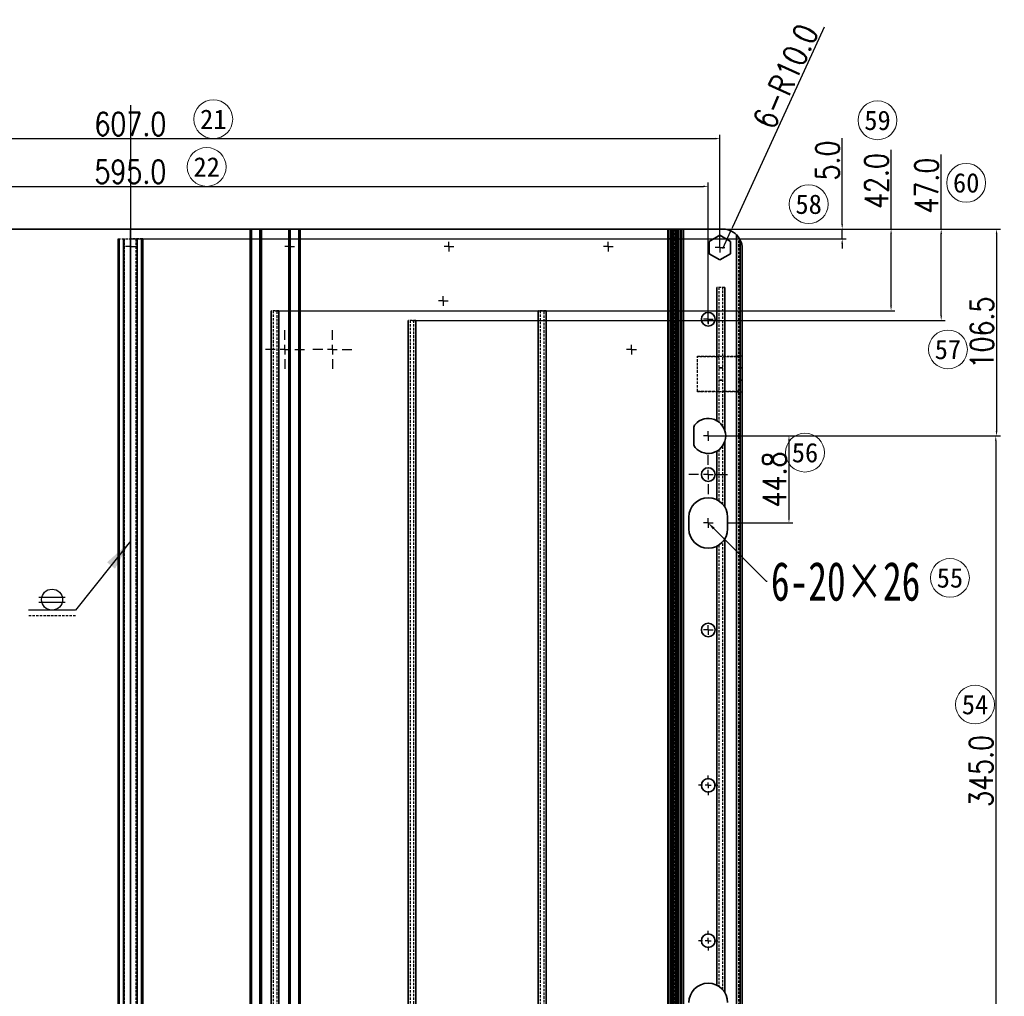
# Model space of a CAD drawing. Header units: millimetres. Extents: x 16930 to 21376, y -5668 to -2995.
# Tile 6 of 13: x 17788 to 18295, y -4243 to -3741. Entities that reach past the tile are written whole.
import ezdxf
from ezdxf import colors
from ezdxf.entities.mleader import LeaderData, LeaderLine
from ezdxf.enums import TextEntityAlignment as Align
from ezdxf.math import Vec2, Vec3

# ---------------------------------------------------------------- set-up
doc = ezdxf.new("R2010")
doc.units = ezdxf.units.MM
doc.header["$PDMODE"] = 3
doc.header["$PDSIZE"] = 8
for name, pattern in [('CENTER2', [28.575, 19.05, -3.175, 3.175, -3.175]), ('CENTERX2', [20.32, 12.7, -2.54, 2.54, -2.54]), ('HIDDEN', [1.905, 1.27, -0.635])]:
    doc.linetypes.add(name, pattern=pattern)
doc.layers.get('Defpoints').update_dxf_attribs({"linetype": 'CONTINUOUS'})
for name, color, linetype in [('2中心线', 1, 'CENTER2'), ('7标注层', 4, 'CONTINUOUS'), ('中心线层', 1, 'CENTERX2'), ('标注层', 82, 'CONTINUOUS'), ('细线层', 7, 'CONTINUOUS'), ('虚线层', 6, 'HIDDEN')]:
    doc.layers.add(name, color=color, linetype=linetype)
for name, color, linetype, lineweight in [('单行文本', 7, 'CONTINUOUS', 5), ('细实线', 3, 'CONTINUOUS', 13), ('轮廓实线层', 7, 'CONTINUOUS', 35)]:
    doc.layers.add(name, color=color, linetype=linetype, lineweight=lineweight)
doc.styles.add('SLDTEXTSTYLE1', font='仿宋_GB2312.ttf', dxfattribs={"width": 0.7, "bigfont": 'bigfont'})
doc.styles.get("Standard").update_dxf_attribs({"font": 'isocp.shx', "width": 0.707, "bigfont": 'hztxt.shx'})
doc.styles.add('TH_GBDIM', font='romans.shx', dxfattribs={"width": 0.8, "bigfont": 'gbcbig.shx'})
doc.styles.add('文字', font='simhei.ttf')
doc.dimstyles.new('SLDDIMSTYLE1', dxfattribs={"dimtxt": 16, "dimasz": 16, "dimexe": 5, "dimexo": 0.0625, "dimgap": 4, "dimtad": 1, "dimdec": 1, "dimrnd": 1e-09, "dimzin": 12, "dimdsep": 46, "dimtxsty": 'SLDTEXTSTYLE1', "dimcen": 0.09, "dimadec": 0, "dimazin": 3, "dimtfac": 1, "dimtdec": 1, "dimtmove": 0, "dimatfit": 2, "dimfxl": 0, "dimfrac": 2, "dimtolj": 1, "dimtzin": 12, "dimarcsym": 0})
doc.dimstyles.new('TH_GBDIM1', dxfattribs={"dimtxt": 12, "dimasz": 2.5, "dimexe": 2, "dimexo": 0, "dimgap": 1.5, "dimtad": 1, "dimdec": 1, "dimzin": 0, "dimdsep": 46, "dimtxsty": 'TH_GBDIM', "dimcen": 2.5, "dimclrd": 130, "dimclre": 130, "dimclrt": 3, "dimadec": 0, "dimazin": 0, "dimtfac": 0.714286, "dimtdec": 1, "dimtmove": 0, "dimatfit": 3, "dimfxl": 0, "dimtzin": 0, "dimlwd": -1, "dimlwe": -1, "dimarcsym": 0})

# ---------------------------------------------------------------- blocks, each defined once
blk = doc.blocks.new('*D307')
at = {"layer": '7标注层', "color": 130, "ltscale": 5, "transparency": 16777216}
for p, q in [((18141.68, -3848.42), (18292.62, -3848.42)), ((18290.62, -3850.92), (18290.62, -3952.42)), ((18142.18, -3954.92), (18292.62, -3954.92))]:
    blk.add_line(p, q, dxfattribs=at)
for points in [[(18290.2, -3850.92), (18291.04, -3850.92), (18290.62, -3848.42)], [(18290.2, -3952.42), (18291.04, -3952.42), (18290.62, -3954.92)]]:
    blk.add_solid(points, dxfattribs=at)
at = {"layer": 'Defpoints', "color": 0, "ltscale": 5, "transparency": 16777216}
for p in [(18141.68, -3848.42), (18142.18, -3954.92), (18290.62, -3954.92)]:
    blk.add_point(p, dxfattribs=at)
at = {"layer": '7标注层', "color": 3, "ltscale": 5, "transparency": 16777216, "insert": (18283.12, -3901.67), "char_height": 12, "attachment_point": 5, "rotation": 90, "style": 'TH_GBDIM'}
blk.add_mtext('106.5', dxfattribs=at)
blk = doc.blocks.new('SW_SYMBOL_WELD_SEAM')
at = {"layer": '标注层', "color": 0}
for p, q in [((0, 1500), (3000, 1500)), ((0, 900), (3000, 900))]:
    blk.add_line(p, q, dxfattribs=at)
blk.add_circle((1500, 1200), 1200, dxfattribs=at)
blk = doc.blocks.new('SW_WELDSYMBOL_5')
at = {"layer": '标注层', "color": 0}
blk.add_line((0, 0), (-24.18, 0), dxfattribs=at)
at = {"layer": '标注层', "color": 0, "linetype": 'HIDDEN'}
blk.add_line((0, -3), (-24.18, -3), dxfattribs=at)
at = {"layer": '标注层', "color": 0, "xscale": 0.004511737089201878, "yscale": 0.004511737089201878, "zscale": 0.004511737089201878}
blk.add_blockref('SW_SYMBOL_WELD_SEAM', (-18.88, 0), dxfattribs=at)
blk = doc.blocks.new('*D377')
at = {"layer": '7标注层', "color": 130, "ltscale": 5, "transparency": 16777216}
for p, q in [((17547.18, -3897.02), (17547.18, -3824.4)), ((17549.68, -3826.4), (18139.68, -3826.4)), ((18142.18, -3897.02), (18142.18, -3824.4))]:
    blk.add_line(p, q, dxfattribs=at)
for points in [[(17549.68, -3825.98), (17549.68, -3826.82), (17547.18, -3826.4)], [(18139.68, -3825.98), (18139.68, -3826.82), (18142.18, -3826.4)]]:
    blk.add_solid(points, dxfattribs=at)
at = {"layer": 'Defpoints', "color": 0, "ltscale": 5, "transparency": 16777216}
for p in [(18142.18, -3826.4), (17547.18, -3897.02), (18142.18, -3897.02)]:
    blk.add_point(p, dxfattribs=at)
at = {"layer": '7标注层', "color": 3, "ltscale": 5, "transparency": 16777216, "insert": (17844.68, -3818.9), "char_height": 12, "attachment_point": 5, "style": 'TH_GBDIM'}
blk.add_mtext('595.0', dxfattribs=at)
blk = doc.blocks.new('*D378')
at = {"layer": '7标注层', "color": 130, "ltscale": 5, "transparency": 16777216}
for p, q in [((18211.13, -3845.92), (18211.13, -3801.52)), ((17844.68, -3848.42), (18213.13, -3848.42)), ((18211.13, -3853.42), (18211.13, -3848.42)), ((17844.68, -3853.42), (18213.13, -3853.42)), ((18211.13, -3855.92), (18211.13, -3858.42))]:
    blk.add_line(p, q, dxfattribs=at)
for points in [[(18210.71, -3845.92), (18211.55, -3845.92), (18211.13, -3848.42)], [(18210.71, -3855.92), (18211.55, -3855.92), (18211.13, -3853.42)]]:
    blk.add_solid(points, dxfattribs=at)
at = {"layer": 'Defpoints', "color": 0, "ltscale": 5, "transparency": 16777216}
for p in [(17844.68, -3848.42), (17844.68, -3853.42), (18211.13, -3853.42)]:
    blk.add_point(p, dxfattribs=at)
at = {"layer": '7标注层', "color": 3, "ltscale": 5, "transparency": 16777216, "insert": (18203.63, -3813.08), "char_height": 12, "attachment_point": 5, "rotation": 90, "style": 'TH_GBDIM'}
blk.add_mtext('5.0', dxfattribs=at)
blk = doc.blocks.new('*D379')
at = {"layer": '7标注层', "color": 130, "ltscale": 5, "transparency": 16777216}
for p, q in [((18236.3, -3848.42), (18236.3, -3807.55)), ((17844.68, -3848.42), (18238.3, -3848.42)), ((18236.3, -3887.92), (18236.3, -3850.92)), ((17919.18, -3890.42), (18238.3, -3890.42))]:
    blk.add_line(p, q, dxfattribs=at)
for points in [[(18235.89, -3850.92), (18236.72, -3850.92), (18236.3, -3848.42)], [(18235.89, -3887.92), (18236.72, -3887.92), (18236.3, -3890.42)]]:
    blk.add_solid(points, dxfattribs=at)
at = {"layer": 'Defpoints', "color": 0, "ltscale": 5, "transparency": 16777216}
for p in [(17844.68, -3848.42), (17919.18, -3890.42), (18236.3, -3890.42)]:
    blk.add_point(p, dxfattribs=at)
at = {"layer": '7标注层', "color": 3, "ltscale": 5, "transparency": 16777216, "insert": (18228.8, -3823.68), "char_height": 12, "attachment_point": 5, "rotation": 90, "style": 'TH_GBDIM'}
blk.add_mtext('42.0', dxfattribs=at)
blk = doc.blocks.new('*D380')
at = {"layer": '7标注层', "color": 130, "ltscale": 5, "transparency": 16777216}
for p, q in [((18262.11, -3848.42), (18262.11, -3809.93)), ((17989.68, -3848.42), (18264.11, -3848.42)), ((18262.11, -3892.92), (18262.11, -3850.92)), ((17989.68, -3895.42), (18264.11, -3895.42))]:
    blk.add_line(p, q, dxfattribs=at)
for points in [[(18261.7, -3850.92), (18262.53, -3850.92), (18262.11, -3848.42)], [(18261.7, -3892.92), (18262.53, -3892.92), (18262.11, -3895.42)]]:
    blk.add_solid(points, dxfattribs=at)
at = {"layer": 'Defpoints', "color": 0, "ltscale": 5, "transparency": 16777216}
for p in [(17989.68, -3848.42), (18262.11, -3848.42), (17989.68, -3895.42)]:
    blk.add_point(p, dxfattribs=at)
at = {"layer": '7标注层', "color": 3, "ltscale": 5, "transparency": 16777216, "insert": (18254.61, -3826.06), "char_height": 12, "attachment_point": 5, "rotation": 90, "style": 'TH_GBDIM'}
blk.add_mtext('47.0', dxfattribs=at)
blk = doc.blocks.new('*D415')
at = {"layer": '7标注层', "color": 130, "ltscale": 5, "transparency": 16777216}
for p, q in [((17541.18, -3857.92), (17541.18, -3799.82)), ((18148.18, -3857.92), (18148.18, -3799.82)), ((17543.68, -3801.82), (18145.68, -3801.82))]:
    blk.add_line(p, q, dxfattribs=at)
for points in [[(17543.68, -3801.4), (17543.68, -3802.23), (17541.18, -3801.82)], [(18145.68, -3801.4), (18145.68, -3802.23), (18148.18, -3801.82)]]:
    blk.add_solid(points, dxfattribs=at)
at = {"layer": 'Defpoints', "color": 0, "ltscale": 5, "transparency": 16777216}
for p in [(18148.18, -3801.82), (17541.18, -3857.92), (18148.18, -3857.92)]:
    blk.add_point(p, dxfattribs=at)
at = {"layer": '7标注层', "color": 3, "ltscale": 5, "transparency": 16777216, "insert": (17844.68, -3794.32), "char_height": 12, "attachment_point": 5, "style": 'TH_GBDIM'}
blk.add_mtext('607.0', dxfattribs=at)
blk = doc.blocks.new('*D423')
at = {"layer": '7标注层', "color": 130, "ltscale": 5, "transparency": 16777216}
for p, q in [((18201.83, -3744.5), (18154.89, -3847.05)), ((18149.68, -3858.42), (18153.84, -3849.32))]:
    blk.add_line(p, q, dxfattribs=at)
blk.add_solid([(18154.51, -3846.88), (18155.26, -3847.22), (18153.84, -3849.32)], dxfattribs=at)
at = {"layer": 'Defpoints', "color": 0, "ltscale": 5, "transparency": 16777216}
for p in [(18153.84, -3849.32), (18149.68, -3858.42)]:
    blk.add_point(p, dxfattribs=at)
at = {"layer": '7标注层', "color": 3, "ltscale": 5, "transparency": 16777216, "insert": (18182.02, -3769.76), "char_height": 12, "attachment_point": 5, "rotation": 65.404, "style": 'TH_GBDIM'}
blk.add_mtext('6-R10.0', dxfattribs=at)
blk = doc.blocks.new('SW_CENTERMARKSYMBOL_13')
at = {"layer": '中心线层', "color": 0}
for p, q in [((-3, 0), (-5, 0)), ((0, 0), (-1.5, 0)), ((0, 3), (0, 5)), ((0, 0), (0, 1.5)), ((0, 0), (0, -1.5)), ((0, 0), (1.5, 0)), ((3, 0), (5, 0)), ((0, -3), (0, -5))]:
    blk.add_line(p, q, dxfattribs=at)
blk = doc.blocks.new('SW_CENTERMARKSYMBOL_14')
at = {"layer": '中心线层', "color": 0}
for p, q in [((-3, 0), (-5, 0)), ((0, 0), (-1.5, 0)), ((0, 3), (0, 5)), ((0, 0), (0, 1.5)), ((0, 0), (0, -1.5)), ((0, 0), (1.5, 0)), ((3, 0), (5, 0)), ((0, -3), (0, -5))]:
    blk.add_line(p, q, dxfattribs=at)
blk = doc.blocks.new('SW_CENTERMARKSYMBOL_15')
at = {"layer": '中心线层', "color": 0}
for p, q in [((0, 5), (0, 10)), ((-5, 0), (-10, 0)), ((0, 0), (-2.5, 0)), ((0, 0), (0, 2.5)), ((0, 0), (0, -2.5)), ((0, 0), (2.5, 0)), ((5, 0), (10, 0)), ((0, -5), (0, -10))]:
    blk.add_line(p, q, dxfattribs=at)
blk = doc.blocks.new('SW_CENTERMARKSYMBOL_18')
at = {"layer": '中心线层', "color": 0}
for q in [(-2.5, 0), (0, 2.5), (0, -2.5), (2.5, 0)]:
    blk.add_line((0, 0), q, dxfattribs=at)
blk = doc.blocks.new('SW_CENTERMARKSYMBOL_21')
at = {"layer": '中心线层', "color": 0}
for q in [(-2.5, 0), (0, 2.5), (0, -2.5), (2.5, 0)]:
    blk.add_line((0, 0), q, dxfattribs=at)
blk = doc.blocks.new('SW_CENTERMARKSYMBOL_22')
at = {"layer": '中心线层', "color": 0}
for q in [(-2.5, 0), (0, 2.5), (0, -2.5), (2.5, 0)]:
    blk.add_line((0, 0), q, dxfattribs=at)
blk = doc.blocks.new('SW_CENTERMARKSYMBOL_23')
at = {"layer": '中心线层', "color": 0}
for q in [(-2.5, 0), (0, 2.5), (0, -2.5), (2.5, 0)]:
    blk.add_line((0, 0), q, dxfattribs=at)
blk = doc.blocks.new('SW_CENTERMARKSYMBOL_27')
at = {"layer": '中心线层', "color": 0}
for q in [(-2.5, 0), (0, 2.5), (0, -2.5), (2.5, 0)]:
    blk.add_line((0, 0), q, dxfattribs=at)
blk = doc.blocks.new('SW_CENTERMARKSYMBOL_28')
at = {"layer": '中心线层', "color": 0}
for q in [(-2.5, 0), (0, 2.5), (0, -2.5), (2.5, 0)]:
    blk.add_line((0, 0), q, dxfattribs=at)
blk = doc.blocks.new('SW_CENTERMARKSYMBOL_29')
at = {"layer": '中心线层', "color": 0}
for q in [(-2.5, 0), (0, 2.5), (0, -2.5), (2.5, 0)]:
    blk.add_line((0, 0), q, dxfattribs=at)
blk = doc.blocks.new('SW_CENTERMARKSYMBOL_41')
at = {"layer": '中心线层', "color": 0}
for q in [(-2.5, 0), (0, 2.5), (0, -2.5), (2.5, 0)]:
    blk.add_line((0, 0), q, dxfattribs=at)
blk = doc.blocks.new('SW_CENTERMARKSYMBOL_42')
at = {"layer": '中心线层', "color": 0}
for q in [(-2.5, 0), (0, 2.5), (0, -2.5), (2.5, 0)]:
    blk.add_line((0, 0), q, dxfattribs=at)
blk = doc.blocks.new('SW_CENTERMARKSYMBOL_46')
at = {"layer": '中心线层', "color": 0}
for q in [(-2.5, 0), (0, 2.5), (0, -2.5), (2.5, 0)]:
    blk.add_line((0, 0), q, dxfattribs=at)
blk = doc.blocks.new('SW_CENTERMARKSYMBOL_53')
at = {"layer": '中心线层', "color": 0}
for q in [(-2.5, 0), (0, 2.5), (0, -2.5), (2.5, 0)]:
    blk.add_line((0, 0), q, dxfattribs=at)
blk = doc.blocks.new('SW_CENTERMARKSYMBOL_55')
at = {"layer": '中心线层', "color": 0}
for q in [(-2.5, 0), (0, 2.5), (0, -2.5), (2.5, 0)]:
    blk.add_line((0, 0), q, dxfattribs=at)
blk = doc.blocks.new('SW_CENTERMARKSYMBOL_62')
at = {"layer": '中心线层', "color": 0}
for p, q in [((0, 5), (0, 10)), ((-5, 0), (-10, 0)), ((0, 0), (-2.5, 0)), ((0, 0), (0, 2.5)), ((0, 0), (0, -2.5)), ((0, 0), (2.5, 0)), ((5, 0), (10, 0)), ((0, -5), (0, -10))]:
    blk.add_line(p, q, dxfattribs=at)
blk = doc.blocks.new('SW_CENTERMARKSYMBOL_63')
at = {"layer": '中心线层', "color": 0}
for p, q in [((0, 5), (0, 10)), ((-5, 0), (-10, 0)), ((0, 0), (-2.5, 0)), ((0, 0), (0, 2.5)), ((0, 0), (0, -2.5)), ((0, 0), (2.5, 0)), ((5, 0), (10, 0)), ((0, -5), (0, -10))]:
    blk.add_line(p, q, dxfattribs=at)
blk = doc.blocks.new('SW_CENTERMARKSYMBOL_71')
at = {"layer": '中心线层', "color": 0}
for q in [(-2.5, 0), (0, 2.5), (0, -2.5), (2.5, 0)]:
    blk.add_line((0, 0), q, dxfattribs=at)
blk = doc.blocks.new('SW_CENTERMARKSYMBOL_72')
at = {"layer": '中心线层', "color": 0}
for q in [(-2.5, 0), (0, 2.5), (0, -2.5), (2.5, 0)]:
    blk.add_line((0, 0), q, dxfattribs=at)
blk = doc.blocks.new('SW_CENTERMARKSYMBOL_75')
at = {"layer": '中心线层', "color": 0}
for q in [(-2.5, 0), (0, 2.5), (0, -2.5), (2.5, 0)]:
    blk.add_line((0, 0), q, dxfattribs=at)
blk = doc.blocks.new('*D425')
at = {"layer": '7标注层', "color": 130, "ltscale": 5, "transparency": 16777216}
for p, q in [((18142.18, -3954.92), (18292.2, -3954.92)), ((18290.2, -3957.42), (18290.2, -4297.42)), ((18142.18, -4299.92), (18292.2, -4299.92))]:
    blk.add_line(p, q, dxfattribs=at)
for points in [[(18289.79, -3957.42), (18290.62, -3957.42), (18290.2, -3954.92)], [(18289.79, -4297.42), (18290.62, -4297.42), (18290.2, -4299.92)]]:
    blk.add_solid(points, dxfattribs=at)
at = {"layer": 'Defpoints', "color": 0, "ltscale": 5, "transparency": 16777216}
for p in [(18142.18, -3954.92), (18142.18, -4299.92), (18290.2, -4299.92)]:
    blk.add_point(p, dxfattribs=at)
at = {"layer": '7标注层', "color": 3, "ltscale": 5, "transparency": 16777216, "insert": (18282.7, -4127.42), "char_height": 12, "attachment_point": 5, "rotation": 90, "style": 'TH_GBDIM'}
blk.add_mtext('345.0', dxfattribs=at)
blk = doc.blocks.new('*D428')
at = {"layer": '7标注层', "color": 130, "ltscale": 5, "transparency": 16777216}
for p, q in [((18142.18, -3954.92), (18185.74, -3954.92)), ((18183.74, -3957.42), (18183.74, -3997.22)), ((18152.18, -3999.72), (18185.74, -3999.72))]:
    blk.add_line(p, q, dxfattribs=at)
for points in [[(18183.33, -3957.42), (18184.16, -3957.42), (18183.74, -3954.92)], [(18183.33, -3997.22), (18184.16, -3997.22), (18183.74, -3999.72)]]:
    blk.add_solid(points, dxfattribs=at)
at = {"layer": 'Defpoints', "color": 0, "ltscale": 5, "transparency": 16777216}
for p in [(18142.18, -3954.92), (18152.18, -3999.72), (18183.74, -3999.72)]:
    blk.add_point(p, dxfattribs=at)
at = {"layer": '7标注层', "color": 3, "ltscale": 5, "transparency": 16777216, "insert": (18176.24, -3977.32), "char_height": 12, "attachment_point": 5, "rotation": 90, "style": 'TH_GBDIM'}
blk.add_mtext('44.8', dxfattribs=at)

msp = doc.modelspace()

# ---------------------------------------------------------------- linework, layer by layer
at = {"layer": '2中心线', "ltscale": 5}
msp.add_line((17844.68, -3784.67), (17844.68, -4967.54), dxfattribs=at)
at = {"layer": '细实线', "ltscale": 5}
for centre in [(17887.37, -3791.82), (18229.32, -3792.39), (17883.96, -3816.4), (18274.98, -3824.59), (18193.87, -3835.59), (18265.58, -3910.37), (18191.99, -3963.51), (18266.6, -4028.01), (18279.52, -4093.24)]:
    msp.add_circle(centre, 10, dxfattribs=at)
at = {"layer": '细线层', "color": 1}
for p, q in [((18122.68, -3848.42), (18122.68, -4770.42)), ((18124.68, -4770.42), (18124.68, -3848.42)), ((18158.68, -3854.06), (18158.68, -4749.42))]:
    msp.add_line(p, q, dxfattribs=at)
at = {"layer": '虚线层', "color": 1}
for p, q in [((18124.68, -3848.42), (18124.68, -3853.42)), ((18125.68, -4770.42), (18125.68, -3848.42)), ((18126.85, -3848.42), (18126.85, -4770.42)), ((18157.68, -3852.42), (18157.68, -4751.07)), ((17838.35, -3853.42), (17838.41, -3853.42)), ((17838.41, -3853.42), (17844.68, -3853.42)), ((17841.68, -4723.42), (17841.68, -3853.42)), ((17850.95, -3853.42), (17844.68, -3853.42)), ((17847.68, -4723.42), (17847.68, -3853.42)), ((17851.01, -3853.42), (17850.95, -3853.42)), ((18123.68, -3853.42), (18121.41, -3853.42)), ((18124.68, -3853.42), (18123.68, -3853.42)), ((18124.68, -3853.42), (18124.68, -4765.42)), ((18150.68, -3878.42), (18146.68, -3878.42)), ((18147.68, -3878.42), (18147.68, -3947.79)), ((18149.68, -3949.94), (18149.68, -3878.42)), ((17921.18, -3890.42), (17917.18, -3890.42)), ((17918.18, -3890.42), (17918.18, -4728.42)), ((17920.18, -4728.42), (17920.18, -3890.42)), ((18058.68, -3890.42), (18054.68, -3890.42)), ((18055.68, -3890.42), (18055.68, -4751.42)), ((18057.68, -4751.42), (18057.68, -3890.42)), ((17991.68, -3895.42), (17987.68, -3895.42)), ((17988.68, -3895.42), (17988.68, -4765.42)), ((17990.68, -4765.42), (17990.68, -3895.42)), ((18136.68, -3913.77), (18156.68, -3913.77)), ((18136.68, -3914.11), (18136.68, -3913.77)), ((18146.68, -3914.11), (18136.68, -3914.11)), ((18136.68, -3931.92), (18136.68, -3914.11)), ((18156.68, -3914.11), (18150.68, -3914.11)), ((18159.68, -3913.77), (18156.68, -3913.77)), ((18136.68, -3931.92), (18146.68, -3931.92)), ((18136.68, -3932.27), (18136.68, -3931.92)), ((18156.68, -3932.27), (18136.68, -3932.27)), ((18150.68, -3931.92), (18156.68, -3931.92)), ((18156.68, -3932.27), (18159.68, -3932.27)), ((18147.68, -3962.04), (18147.68, -3988.37)), ((18149.68, -3990.1), (18149.68, -3959.89)), ((18149.68, -4240.1), (18149.68, -4009.33)), ((18147.68, -4011.07), (18147.68, -4238.37))]:
    msp.add_line(p, q, dxfattribs=at)
at = {"layer": '虚线层', "color": 1, "flags": 128}
for points in [[(18147.68, -3914.57), (18147.62, -3914.38), (18147.42, -3914.24), (18147.14, -3914.15), (18146.83, -3914.11), (18146.68, -3914.11)], [(18150.68, -3914.11), (18150.51, -3914.12), (18150.21, -3914.15), (18149.96, -3914.23), (18149.78, -3914.34), (18149.69, -3914.5), (18149.68, -3914.57)], [(18157.68, -3914.57), (18157.62, -3914.38), (18157.42, -3914.24), (18157.14, -3914.15), (18156.83, -3914.11), (18156.68, -3914.11)], [(18146.68, -3931.92), (18146.78, -3931.92), (18147.09, -3931.89), (18147.35, -3931.83), (18147.55, -3931.72), (18147.66, -3931.58), (18147.68, -3931.46)], [(18149.68, -3931.46), (18149.71, -3931.6), (18149.89, -3931.77), (18150.15, -3931.87), (18150.46, -3931.92), (18150.68, -3931.92)], [(18156.68, -3931.92), (18156.78, -3931.92), (18157.09, -3931.89), (18157.35, -3931.83), (18157.55, -3931.72), (18157.66, -3931.58), (18157.68, -3931.46)]]:
    msp.add_lwpolyline(points, dxfattribs=at)
at = {"layer": '虚线层', "color": 1}
for centre, radius, start, end in [((18156.94, -3916.74), 2.98, 75.5218, 94.8837), ((18156.95, -3929.51), 2.77, 264.3721, 285.2225), ((18142.21, -3954.88), 8.95, 52.3105, 60.023), ((18142.18, -3954.91), 9.01, 300.0025, 307.6664), ((18142.17, -3996.75), 10.03, 56.6453, 63.2461), ((18142.19, -3996.71), 10, 31.7857, 41.4113), ((18143.34, -4003.58), 8.56, 317.7819, 329.0199), ((18142.17, -4002.69), 10.03, 296.7533, 303.3553), ((18142.18, -4246.73), 10.01, 56.6374, 63.2546), ((18142.2, -4246.7), 9.98, 31.7767, 41.4206)]:
    msp.add_arc(centre, radius, start, end, dxfattribs=at)
at = {"layer": '轮廓实线层'}
for p, q in [((17844.68, -3848.42), (17566.68, -3848.42)), ((17844.68, -4770.42), (17844.68, -3848.42)), ((17844.68, -3848.42), (18122.68, -3848.42)), ((17906.27, -4770.42), (17906.27, -3848.42)), ((17906.98, -3848.42), (17906.98, -4770.42)), ((17911.39, -4770.42), (17911.39, -3848.42)), ((17912.1, -3848.42), (17912.1, -4770.42)), ((17926.27, -4770.42), (17926.27, -3848.42)), ((17926.98, -3848.42), (17926.98, -4770.42)), ((17931.39, -4770.42), (17931.39, -3848.42)), ((17932.1, -3848.42), (17932.1, -4770.42)), ((18121.35, -3848.42), (18121.35, -4770.42)), ((18121.95, -4770.42), (18121.95, -3848.42)), ((18123.68, -3848.42), (18122.68, -3848.42)), ((18123.01, -4770.42), (18123.01, -3848.42)), ((18123.68, -3848.42), (18123.68, -4770.42)), ((18124.68, -3848.42), (18123.68, -3848.42)), ((18123.93, -3848.42), (18123.93, -4770.42)), ((18124.28, -3848.42), (18124.28, -4770.42)), ((18124.68, -3848.42), (18149.68, -3848.42)), ((18125.43, -4770.42), (18125.43, -3848.42)), ((18126.36, -3848.42), (18126.36, -4770.42)), ((18126.68, -3848.42), (18126.68, -4770.42)), ((18126.87, -3848.42), (18126.87, -4770.41)), ((18127.85, -4770.34), (18127.85, -3848.42)), ((18128.38, -4770.27), (18128.38, -3848.42)), ((18129.37, -3848.42), (18129.37, -4770.04)), ((18142.68, -3854.74), (18148.18, -3851.57)), ((18148.18, -3851.57), (18153.68, -3854.74)), ((18156.68, -4752.21), (18156.68, -3851.28)), ((18156.68, -3851.28), (18156.68, -3914.11)), ((18156.68, -3913.77), (18156.68, -3851.28)), ((17838.35, -4723.42), (17838.35, -3853.42)), ((17838.41, -3853.42), (17838.41, -4723.42)), ((17838.91, -4723.42), (17838.91, -3853.42)), ((17838.95, -3853.42), (17838.95, -4723.42)), ((17841.18, -3853.42), (17841.18, -4723.42)), ((17841.28, -4723.42), (17841.28, -3853.42)), ((17848.09, -4723.42), (17848.09, -3853.42)), ((17848.18, -3853.42), (17848.18, -4723.42)), ((17850.42, -3853.42), (17850.42, -4723.42)), ((17850.45, -4723.42), (17850.45, -3853.42)), ((17850.95, -3853.42), (17850.95, -4723.42)), ((17851.01, -4723.42), (17851.01, -3853.42)), ((18121.41, -4765.42), (18121.41, -3853.42)), ((18121.91, -3853.42), (18121.91, -4765.42)), ((18124.18, -4765.42), (18124.18, -3853.42)), ((18142.68, -3861.09), (18142.68, -3854.74)), ((18153.68, -3854.74), (18153.68, -3861.09)), ((18158.68, -4749.42), (18158.68, -3854.06)), ((18148.18, -3864.27), (18142.68, -3861.09)), ((18153.68, -3861.09), (18148.18, -3864.27)), ((18159.68, -4745.07), (18159.68, -3858.42)), ((18146.68, -3947.12), (18146.68, -3878.42)), ((18146.68, -3878.42), (18146.68, -3914.11)), ((18150.68, -3878.42), (18150.68, -3951.96)), ((18150.68, -3914.11), (18150.68, -3878.42)), ((17917.18, -4728.42), (17917.18, -3890.42)), ((17921.18, -3890.42), (17921.18, -4728.42)), ((18054.68, -4751.42), (18054.68, -3890.42)), ((18058.68, -3890.42), (18058.68, -4751.42)), ((17987.68, -4765.42), (17987.68, -3895.42)), ((17991.68, -3895.42), (17991.68, -4765.42)), ((18147.68, -3919.77), (18149.68, -3919.77)), ((18157.68, -3919.77), (18159.68, -3919.77)), ((18147.68, -3926.27), (18149.68, -3926.27)), ((18157.68, -3926.27), (18159.68, -3926.27)), ((18146.68, -3931.92), (18146.68, -3947.12)), ((18150.68, -3951.96), (18150.68, -3931.92)), ((18156.68, -3931.92), (18156.68, -4330.31)), ((18156.68, -4329.97), (18156.68, -3932.27)), ((18134.68, -3958.89), (18134.68, -3950.95)), ((18150.68, -3957.87), (18150.68, -3991.45)), ((18146.68, -3987.79), (18146.68, -3962.71)), ((18132.18, -4002.72), (18132.18, -3996.72)), ((18152.18, -3996.72), (18152.18, -4002.72)), ((18150.68, -4007.98), (18150.68, -4241.45)), ((18146.68, -4237.79), (18146.68, -4011.65))]:
    msp.add_line(p, q, dxfattribs=at)
for centre in [(18142.18, -3894.82), (18142.18, -3974.82), (18142.18, -4054.82), (18142.18, -4134.82), (18142.18, -4214.82)]:
    msp.add_circle(centre, 3.5, dxfattribs=at)
for centre, radius, start, end in [((18149.68, -3858.42), 10, 25.8419, 90), ((18149.68, -3858.42), 10.01, 36.873, 45.5691), ((18149.7, -3858.41), 9.98, 359.9724, 25.8693), ((18142.18, -3954.92), 9, 221.4096, 138.5904), ((18137.68, -3950.95), 3, 138.5904, 180), ((18137.68, -3958.89), 3, 180, 221.4096), ((18142.18, -3996.72), 10, 0, 180), ((18142.18, -4002.72), 10, 180, 0), ((18142.18, -4246.72), 10, 0, 180)]:
    msp.add_arc(centre, radius, start, end, dxfattribs=at)

# ---------------------------------------------------------------- block references
at = {"layer": '中心线层', "color": 1}
for name, p in [('SW_CENTERMARKSYMBOL_23', (17844.68, -3857.42)), ('SW_CENTERMARKSYMBOL_22', (17926.68, -3857.42)), ('SW_CENTERMARKSYMBOL_28', (18008.68, -3857.42)), ('SW_CENTERMARKSYMBOL_27', (18090.68, -3857.42)), ('SW_CENTERMARKSYMBOL_41', (18148.18, -3857.92)), ('SW_CENTERMARKSYMBOL_71', (18148.18, -3857.92)), ('SW_CENTERMARKSYMBOL_42', (18005.78, -3885.42)), ('SW_CENTERMARKSYMBOL_72', (18005.78, -3885.42)), ('SW_CENTERMARKSYMBOL_21', (18142.18, -3894.82)), ('SW_CENTERMARKSYMBOL_62', (17924.28, -3910.42)), ('SW_CENTERMARKSYMBOL_63', (17948.68, -3910.42)), ('SW_CENTERMARKSYMBOL_29', (17924.28, -3910.42)), ('SW_CENTERMARKSYMBOL_55', (18102.68, -3910.42)), ('SW_CENTERMARKSYMBOL_46', (18142.18, -3954.92)), ('SW_CENTERMARKSYMBOL_75', (18142.18, -3954.92)), ('SW_CENTERMARKSYMBOL_15', (18142.18, -3974.82)), ('SW_CENTERMARKSYMBOL_53', (18142.18, -3999.72)), ('SW_CENTERMARKSYMBOL_18', (18142.18, -4054.82)), ('SW_CENTERMARKSYMBOL_14', (18142.18, -4134.82)), ('SW_CENTERMARKSYMBOL_13', (18142.18, -4214.82))]:
    msp.add_blockref(name, p, dxfattribs=at)
at = {"layer": '标注层'}
msp.add_blockref('SW_WELDSYMBOL_5', (17816.48, -4044.62), dxfattribs=at)

# ---------------------------------------------------------------- texts
at = {"layer": '单行文本', "ltscale": 5, "style": '文字'}
for s, p in [('21', (17887.37, -3791.82)), ('59', (18229.32, -3792.39)), ('22', (17883.96, -3816.4)), ('60', (18274.98, -3824.59)), ('58', (18193.87, -3835.59)), ('57', (18265.58, -3910.37)), ('56', (18191.99, -3963.51)), ('55', (18266.6, -4028.01)), ('54', (18279.52, -4093.24))]:
    msp.add_text(s, height=10, dxfattribs=at).set_placement(p, align=Align.MIDDLE_CENTER)

# ---------------------------------------------------------------- dimensions: what is measured, and where the dimension line sits
at = {"layer": '7标注层', "ltscale": 5}
dim = msp.add_radius_dim(center=(18149.68, -3858.42), mpoint=(18153.84, -3849.32), text='6-<>', dimstyle='TH_GBDIM1', dxfattribs=at)
dim.commit()
dim.dimension.update_dxf_attribs({"geometry": '*D423', "text_midpoint": (18188.83, -3772.88), "dimtype": 164})
dim = msp.add_linear_dim(base=(18148.18, -3801.82), p1=(17541.18, -3857.92), p2=(18148.18, -3857.92), dimstyle='TH_GBDIM1', dxfattribs=at)
dim.commit()
dim.dimension.update_dxf_attribs({"geometry": '*D415', "text_midpoint": (17844.68, -3794.32)})
for base, p1, p2, picture, middle in [((18211.13, -3853.42), (17844.68, -3848.42), (17844.68, -3853.42), '*D378', (18211.13, -3813.08)), ((18236.3, -3890.42), (17844.68, -3848.42), (17919.18, -3890.42), '*D379', (18236.3, -3823.68)), ((18262.11, -3848.42), (17989.68, -3895.42), (17989.68, -3848.42), '*D380', (18262.11, -3826.06))]:
    dim = msp.add_linear_dim(base=base, p1=p1, p2=p2, angle=90, dimstyle='TH_GBDIM1', dxfattribs=at)
    dim.commit()
    dim.dimension.update_dxf_attribs({"geometry": picture, "text_midpoint": middle, "dimtype": 160})
dim = msp.add_linear_dim(base=(18142.18, -3826.4), p1=(17547.18, -3897.02), p2=(18142.18, -3897.02), dimstyle='TH_GBDIM1', dxfattribs=at)
dim.commit()
dim.dimension.update_dxf_attribs({"geometry": '*D377', "text_midpoint": (17844.68, -3826.4), "dimtype": 160})
for base, p1, p2, picture, middle in [((18290.62, -3954.92), (18141.68, -3848.42), (18142.18, -3954.92), '*D307', (18283.12, -3901.67)), ((18183.74, -3999.72), (18142.18, -3954.92), (18152.18, -3999.72), '*D428', (18176.24, -3977.32))]:
    dim = msp.add_linear_dim(base=base, p1=p1, p2=p2, angle=90, dimstyle='TH_GBDIM1', dxfattribs=at)
    dim.commit()
    dim.dimension.update_dxf_attribs({"geometry": picture, "text_midpoint": middle})
dim = msp.add_linear_dim(base=(18290.2, -4299.92), p1=(18142.18, -3954.92), p2=(18142.18, -4299.92), angle=90, dimstyle='TH_GBDIM1', override={"dimtmove": 1}, dxfattribs=at)
dim.commit()
dim.dimension.update_dxf_attribs({"geometry": '*D425', "text_midpoint": (18282.7, -4127.42)})

# ---------------------------------------------------------------- leaders
ml = msp.add_multileader_mtext('Standard', dxfattribs=at)
ml.set_content('{\\fSimSun|b0|i0|c134|p2;6-20×26}', color=256)
ml.set_leader_properties()
ml.build(insert=Vec2(0, 0))
ml.multileader.update_dxf_attribs({"text_right_attachment_type": 6, "dogleg_length": 0.36})
ctx = ml.context
ctx.base_point, ctx.char_height, ctx.plane_origin = Vec3(18172.44, -4029.74), 20, Vec3(18142.18, -4002.72)
ctx.right_attachment = 6
notes = []
notes.append((ctx, [(0, (1, 1, 0), (18172.08, -4029.74), (1, 0), 0.36, [(0, [(18142.18, -3999.72)], 0, [])])]))
ctx.mtext.insert, ctx.mtext.flow_direction = Vec3(18174.44, -4019.74), 5
at = {"layer": '标注层'}
msp.add_leader([(17844.68, -4009.11), (17816.48, -4044.62)], dimstyle='SLDDIMSTYLE1', dxfattribs=at)
for ctx, leaders in notes:
    for number, flags, end, landing, length, lines in leaders:
        leader = LeaderData()
        leader.index, (leader.has_last_leader_line, leader.has_dogleg_vector, leader.attachment_direction) = number, flags
        leader.last_leader_point, leader.dogleg_vector, leader.dogleg_length = Vec3(end), Vec3(landing), length
        for number, points, colour, breaks in lines:
            line = LeaderLine()
            line.index, line.vertices, line.color, line.breaks = number, Vec3.list(points), colors.encode_raw_color(colour), breaks
            leader.lines.append(line)
        ctx.leaders.append(leader)

doc.saveas('drawing.dxf')
